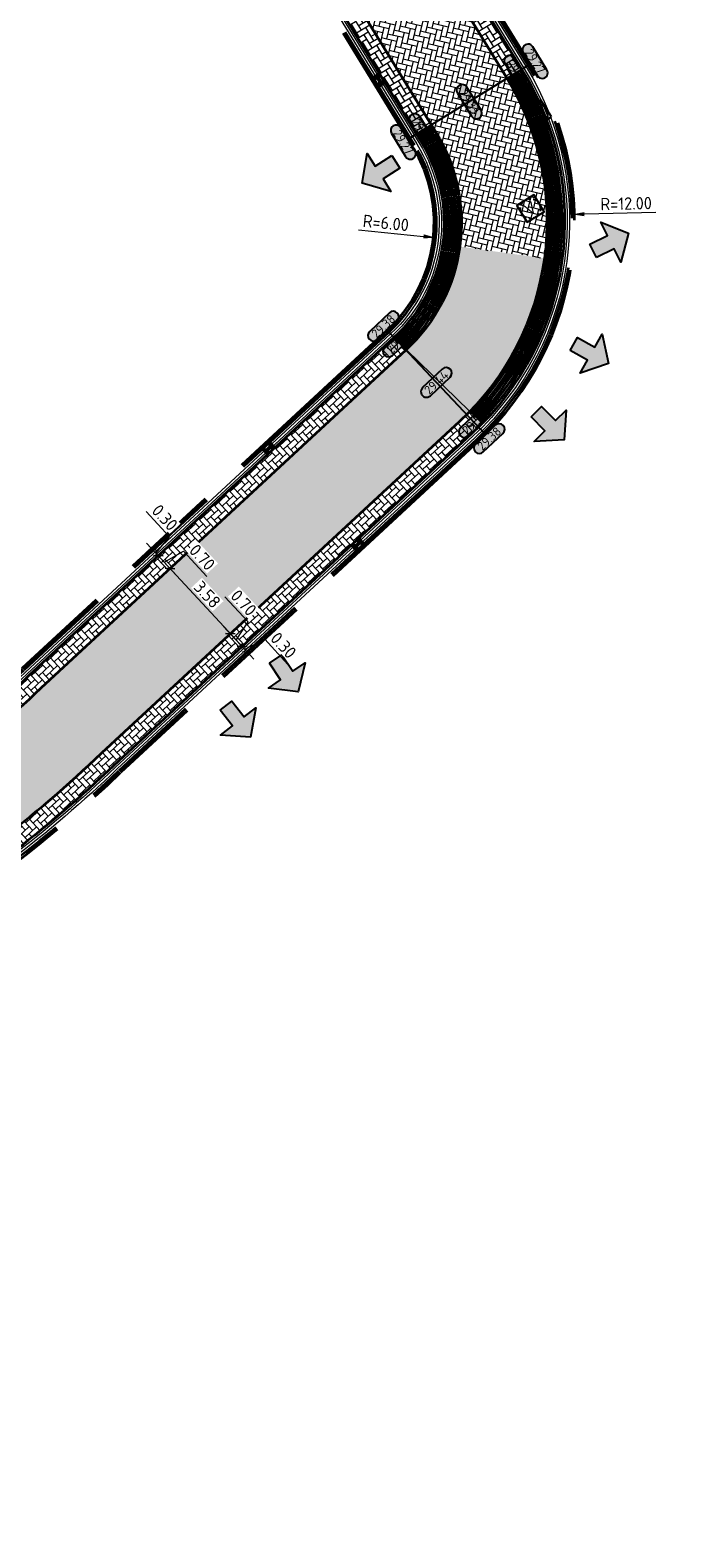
# Model space of a CAD drawing. Header units: metres. Extents: x 199937 to 201628, y 374508 to 375260.
# Tile 119 of 183: x 201365 to 201392, y 374861 to 374922. Entities that reach past the tile are written whole.
import ezdxf
from ezdxf.enums import TextEntityAlignment as Align

# ---------------------------------------------------------------- set-up
doc = ezdxf.new("R2010")
doc.units = ezdxf.units.M
doc.linetypes.add('HIDDENX2', pattern=[0.75, 0.5, -0.25])
doc.linetypes.add('VH-OPSLUITBAND_100X200', pattern=[16, 8, -2, 4, -2])
doc.layers.add('000___INRIT-PIJL', color=252, linetype='Continuous')
for name, color, linetype, lineweight in [('B-WE-RI-VWA_RIOOLPUT_VALPUT-S', 20, 'Continuous', 25), ('N-WE-OG-HOOGTELIJN-G', 7, 'Continuous', 25), ('N-WE-RI-ITR_RIOOLPUT-S', 84, 'Continuous', 25), ('N-WE-RI-KOLK-S', 7, 'Continuous', 25), ('N-WE-VH-GOOT-G', 170, 'Continuous', 35), ('N-WE-VH-KANTOPSLUITING_OPSLUITBAND_100X200-G', 150, 'VH-OPSLUITBAND_100X200', 35), ('N-WE-VH-KANTVERHARDING_STREKLAAG-G', 60, 'Continuous', 18), ('N-WE-VH-VERHARDING_BETONSTRAATSTEEN-G', 252, 'Continuous', 35), ('N-WE-VH-VERHARDING_TEGEL-A', 252, 'Continuous', 18), ('X-XX-AL-HOOGTELABEL-S', 7, 'Continuous', 25), ('X-XX-AL-M-200', 7, 'Continuous', 18)]:
    doc.layers.add(name, color=color, linetype=linetype, lineweight=lineweight)
doc.layers.add('N-WE-VH-VERHARDING_BETONSTRAATSTEEN_HEIDE-A', color=7, linetype='Continuous', lineweight=0, true_color=0x986657)
doc.layers.add('N-WE-VH-VERHARDING_BETONSTRAATSTEEN_ROOD-A', color=7, linetype='Continuous', lineweight=0, true_color=0xa92c0a)
doc.layers.add('X-XX-AL-HULPLIJN-G', color=7, linetype='Continuous', lineweight=18, plot=False)
doc.styles.add('NLCS-ISO', font='NLCS-ISO.ttf')
doc.styles.add('NLCS-ISO-ANNOTATIEF-T18', font='NLCS-ISO.ttf', dxfattribs={"height": 1.8})
doc.styles.add('NLCS-ISO-M200-T25', font='NLCS-ISO.ttf', dxfattribs={"height": 0.5})
doc.dimstyles.new('NLCS-M200-T25-PIJL_L2_H1', dxfattribs={"dimscale": 0.2, "dimtxt": 2.5, "dimasz": 2.5, "dimexe": 2, "dimexo": 2, "dimgap": 0.7, "dimtad": 1, "dimzin": 0, "dimdsep": 46, "dimtxsty": 'NLCS-ISO-M200-T25', "dimcen": 0, "dimdle": 2, "dimclrd": 256, "dimclre": 256, "dimclrt": 256, "dimadec": 1, "dimazin": 0, "dimtfac": 1, "dimtdec": 3, "dimtofl": 0, "dimtmove": 0, "dimatfit": 3, "dimfxl": 2, "dimfxlon": 1, "dimtfillclr": 256, "dimtolj": 1, "dimtzin": 0, "dimlwd": -1, "dimlwe": -1, "dimarcsym": 0})
doc.dimstyles.new('NLCS-M200-T25-SCHRAP_L2_H1', dxfattribs={"dimscale": 0.2, "dimtxt": 2.5, "dimasz": 1.4, "dimexe": 2, "dimexo": 2, "dimgap": 0.7, "dimtad": 1, "dimzin": 0, "dimdsep": 46, "dimtxsty": 'NLCS-ISO-M200-T25', "dimblk": 'OBLIQUE', "dimcen": 0, "dimdle": 2, "dimclrd": 256, "dimclre": 256, "dimclrt": 256, "dimadec": 1, "dimazin": 0, "dimtfac": 1, "dimtdec": 3, "dimtofl": 0, "dimtmove": 0, "dimatfit": 3, "dimldrblk": 'OBLIQUE', "dimfxl": 2, "dimfxlon": 1, "dimtfillclr": 256, "dimtolj": 1, "dimtzin": 0, "dimlwd": -1, "dimlwe": -1, "dimarcsym": 0})
pattern_1 = [(31.52007266, (201370.9369018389, 374934.5747585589), (0.06922856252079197, 0.2888034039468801), [0.63, -0.21]), (301.52007266, (201370.7173269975, 374934.9327905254), (0.06922856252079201, 0.2888034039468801), [0.63, -0.21])]
pattern_2 = [(132.79980872, (0, 0), (-0.2967659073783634, 0.01140158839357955), [0.6299999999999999, -0.21]), (42.79980871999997, (-0.308167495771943, -0.2853643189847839), (-0.2967659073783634, 0.0114015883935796), [0.63, -0.21])]

# ---------------------------------------------------------------- blocks, each defined once
blk = doc.blocks.new('inrit')
h = blk.add_hatch(color=256)
h.dxf.hatch_style = 1
h.paths.add_polyline_path([(0.3000000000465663, 1), (-0.300000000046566, 1), (-0.3000000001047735, 1.799999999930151), (-0.900000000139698, 1.799999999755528), (-2.328301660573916e-10, 2.599999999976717), (0.9000000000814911, 1.799999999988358), (0.2999999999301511, 1.799999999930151)])
at = {"color": 3, "flags": 128}
blk.add_lwpolyline([(0.3000000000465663, 1), (-0.300000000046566, 1), (-0.3000000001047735, 1.799999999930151), (-0.900000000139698, 1.799999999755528), (-2.328301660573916e-10, 2.599999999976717), (0.9000000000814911, 1.799999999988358), (0.2999999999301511, 1.799999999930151), (0.3000000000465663, 1)], dxfattribs=at)
blk = doc.blocks.new('*U283')
h = blk.add_hatch(color=253)
h.dxf.hatch_style = 1
edge = h.paths.add_edge_path()
edge.add_line((2.726055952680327, 1.132202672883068), (-2.726055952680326, 1.132202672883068))
edge.add_arc((-2.726055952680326, 0), 1.132202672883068, 90, 270)
edge.add_line((-2.726055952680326, -1.132202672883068), (2.726055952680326, -1.132202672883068))
edge.add_arc((2.726055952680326, 3.697785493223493e-32), 1.132202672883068, 270, 450)
blk.add_lwpolyline([(2.726055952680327, 1.132202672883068), (-2.726055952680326, 1.132202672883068, 0.9999999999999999), (-2.726055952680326, -1.132202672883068), (2.726055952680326, -1.132202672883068, 0.9999999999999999)], format="xyb", close=True)
at = {"style": 'NLCS-ISO-ANNOTATIEF-T18'}
blk.add_attdef('HGT', text='', height=1.8, dxfattribs=at).set_placement((-0.002853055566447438, -0.0004570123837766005), align=Align.MIDDLE_CENTER)
blk = doc.blocks.new('SRI-PUT_INSPECTIE-SO')
at = {"lineweight": -3, "flags": 128}
blk.add_lwpolyline([(-1.999999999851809, -2.000000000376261), (2.000000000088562, -2.000000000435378), (2.000000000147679, 1.999999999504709), (-2.00000000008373, 1.999999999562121)], close=True, dxfattribs=at)
at = {"lineweight": -3, "ltscale": 1.5}
blk.add_circle((0, -7.105427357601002e-14), 1.999999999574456, dxfattribs=at)
at = {"ltscale": 0.1, "style": 'NLCS-ISO'}
blk.add_text('I', height=2.5, dxfattribs=at).set_placement((-0.002795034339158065, -0.007140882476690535), align=Align.MIDDLE_CENTER)
blk = doc.blocks.new('SRI-PUT_VALPUT-SO')
at = {"lineweight": -3, "flags": 128}
blk.add_lwpolyline([(-1.999999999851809, -2.00000000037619), (2.000000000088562, -2.000000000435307), (2.000000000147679, 1.99999999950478), (-2.00000000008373, 1.999999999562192)], close=True, dxfattribs=at)
at = {"linetype": 'HIDDENX2', "lineweight": -3, "ltscale": 0.25}
blk.add_circle((0, 0), 1.999999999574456, dxfattribs=at)
at = {"ltscale": 0.1, "style": 'NLCS-ISO'}
blk.add_text('V', height=2.5, dxfattribs=at).set_placement((-0.002795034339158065, -0.007140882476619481), align=Align.MIDDLE_CENTER)
blk = doc.blocks.new('*D523')
at = {"layer": 'Defpoints', "color": 0, "transparency": 16777216}
for p in [(201375.4207042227, 374913.8740965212), (201381.3913812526, 374913.2816306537)]:
    blk.add_point(p, dxfattribs=at)
at = {"layer": 'X-XX-AL-M-200', "transparency": 16777216}
blk.add_line((201378.2766780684, 374913.590700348), (201380.8938248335, 374913.3310028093), dxfattribs=at)
blk.add_solid([(201380.9020535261, 374913.4139288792), (201380.8855961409, 374913.2480767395), (201381.3913812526, 374913.2816306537)], dxfattribs=at)
at = {"layer": 'X-XX-AL-M-200', "transparency": 16777216, "insert": (201379.3749835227, 374913.8736316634), "char_height": 0.5, "attachment_point": 5, "rotation": 354.3331330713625, "style": 'NLCS-ISO-M200-T25', "bg_fill": 3, "box_fill_scale": 1.1, "bg_fill_color": 256, "bg_fill_true_color": 13158600, "bg_fill_transparency": 0}
blk.add_mtext('\\A1;R=6.00', dxfattribs=at)
blk = doc.blocks.new('*D524')
at = {"layer": 'Defpoints', "color": 0, "transparency": 16777216}
for p in [(201374.8837304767, 374913.9480352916), (201386.8807120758, 374914.2171681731)]:
    blk.add_point(p, dxfattribs=at)
at = {"layer": 'X-XX-AL-M-200', "transparency": 16777216}
blk.add_line((201390.2598618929, 374914.2929739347), (201387.3805863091, 374914.2283820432), dxfattribs=at)
blk.add_solid([(201387.3787173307, 374914.3116944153), (201387.3824552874, 374914.145069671), (201386.8807120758, 374914.2171681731)], dxfattribs=at)
at = {"layer": 'X-XX-AL-M-200', "transparency": 16777216, "insert": (201389.061414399, 374914.6561868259), "char_height": 0.5, "attachment_point": 5, "rotation": 1.2851226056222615, "style": 'NLCS-ISO-M200-T25', "bg_fill": 3, "box_fill_scale": 1.1, "bg_fill_color": 256, "bg_fill_true_color": 13158600, "bg_fill_transparency": 0}
blk.add_mtext('\\A1;R=12.00', dxfattribs=at)
blk = doc.blocks.new('N-SRI-KOLK_STRAAT_450X300-SO')
h = blk.add_hatch(color=256)
h.dxf.hatch_style = 1
h.paths.add_polyline_path([(-7.127631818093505e-14, 0.7499999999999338), (-1.125000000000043, 1.49999999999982), (-1.125000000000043, 4.75175454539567e-14)])
h.paths.add_polyline_path([(1.1249999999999, 4.75175454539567e-14), (1.1249999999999, 1.49999999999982), (-7.122080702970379e-14, 0.7499999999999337)])
for p, q in [((-1.125000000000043, 4.75175454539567e-14), (1.1249999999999, 1.49999999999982)), ((1.1249999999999, 4.75175454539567e-14), (-1.125000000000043, 1.49999999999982))]:
    blk.add_line(p, q)
at = {"flags": 128}
blk.add_lwpolyline([(-1.125000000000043, 4.75175454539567e-14), (1.1249999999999, 4.75175454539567e-14), (1.1249999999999, 1.49999999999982), (-1.125000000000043, 1.49999999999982)], close=True, dxfattribs=at)
blk = doc.blocks.new('_Oblique')
at = {"color": 0, "linetype": 'ByBlock', "lineweight": -2}
blk.add_line((-0.5, -0.5), (0.5, 0.5), dxfattribs=at)
blk = doc.blocks.new('*D752')
at = {"layer": 'Defpoints', "color": 0, "transparency": 16777216}
for p in [(201370.6734254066, 374899.9378311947), (201373.1064333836, 374897.3104039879), (201373.1064333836, 374897.3104039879)]:
    blk.add_point(p, dxfattribs=at)
at = {"layer": 'X-XX-AL-M-200', "transparency": 16777216}
for p, q in [((201370.4016498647, 374900.2313240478), (201373.3782089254, 374897.0169111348)), ((201370.6734254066, 374899.9378311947), (201370.9669182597, 374900.2096067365)), ((201373.1064333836, 374897.3104039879), (201373.3999262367, 374897.5821795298))]:
    blk.add_line(p, q, dxfattribs=at)
at = {"layer": 'X-XX-AL-M-200', "transparency": 16777216, "xscale": 0.28, "yscale": 0.28, "zscale": 0.28}
for p, rotation in [((201370.6734254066, 374899.9378311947), 132.7998087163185), ((201373.1064333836, 374897.3104039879), 312.7998087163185)]:
    blk.add_blockref('_Oblique', p, dxfattribs=dict(at, rotation=rotation))
at = {"layer": 'X-XX-AL-M-200', "transparency": 16777216, "insert": (201372.176084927, 374898.8890987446), "char_height": 0.5, "attachment_point": 5, "rotation": 312.7998087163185, "style": 'NLCS-ISO-M200-T25', "bg_fill": 3, "box_fill_scale": 1.1, "bg_fill_color": 256, "bg_fill_true_color": 13158600, "bg_fill_transparency": 0}
blk.add_mtext('\\A1;3.58', dxfattribs=at)
blk = doc.blocks.new('*D753')
at = {"layer": 'Defpoints', "color": 0, "transparency": 16777216}
for p in [(201370.1542340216, 374900.4110845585), (201370.1978182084, 374900.4514436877), (201370.6734254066, 374899.9378311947)]:
    blk.add_point(p, dxfattribs=at)
at = {"layer": 'X-XX-AL-M-200', "transparency": 16777216}
for p, q in [((201370.9452009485, 374899.6443383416), (201369.9260426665, 374900.7449365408)), ((201370.1978182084, 374900.4514436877), (201370.4913110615, 374900.7232192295)), ((201370.4356218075, 374900.1946374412), (201371.2157844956, 374900.6308631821)), ((201371.2157844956, 374900.6308631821), (201372.153410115, 374899.6183128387)), ((201370.6734254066, 374899.9378311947), (201370.9669182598, 374900.2096067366))]:
    blk.add_line(p, q, dxfattribs=at)
at = {"layer": 'X-XX-AL-M-200', "transparency": 16777216, "xscale": 0.28, "yscale": 0.28, "zscale": 0.28}
for p, rotation in [((201370.1978182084, 374900.4514436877), 132.7998087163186), ((201370.6734254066, 374899.9378311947), 312.7998087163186)]:
    blk.add_blockref('_Oblique', p, dxfattribs=dict(at, rotation=rotation))
at = {"layer": 'X-XX-AL-M-200', "transparency": 16777216, "insert": (201371.9707528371, 374900.3895691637), "char_height": 0.5, "attachment_point": 5, "rotation": 312.7998087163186, "style": 'NLCS-ISO-M200-T25', "bg_fill": 3, "box_fill_scale": 1.1, "bg_fill_color": 256, "bg_fill_true_color": 13158600, "bg_fill_transparency": 0}
blk.add_mtext('\\A1;0.70', dxfattribs=at)
blk = doc.blocks.new('*D754')
at = {"layer": 'Defpoints', "color": 0, "transparency": 16777216}
for p in [(201369.9504023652, 374900.6312041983), (201369.9939865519, 374900.6715633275), (201370.1542340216, 374900.4110845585)]:
    blk.add_point(p, dxfattribs=at)
at = {"layer": 'X-XX-AL-M-200', "transparency": 16777216}
for p, q in [((201370.6446620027, 374901.2195755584), (201369.7070363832, 374902.2321259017)), ((201370.0959023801, 374900.5615035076), (201370.6446620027, 374901.2195755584)), ((201370.4695937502, 374900.1579508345), (201369.7222110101, 374900.9650561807)), ((201369.9939865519, 374900.6715633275), (201370.2874794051, 374900.9433388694)), ((201370.1978182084, 374900.4514436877), (201370.4913110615, 374900.7232192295))]:
    blk.add_line(p, q, dxfattribs=at)
at = {"layer": 'X-XX-AL-M-200', "transparency": 16777216, "xscale": 0.28, "yscale": 0.28, "zscale": 0.28}
for p, rotation in [((201369.9939865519, 374900.6715633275), 132.7998087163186), ((201370.1978182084, 374900.4514436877), 312.7998087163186)]:
    blk.add_blockref('_Oblique', p, dxfattribs=dict(at, rotation=rotation))
at = {"layer": 'X-XX-AL-M-200', "transparency": 16777216, "insert": (201370.4620047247, 374901.9908318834), "char_height": 0.5, "attachment_point": 5, "rotation": 312.7998087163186, "style": 'NLCS-ISO-M200-T25', "bg_fill": 3, "box_fill_scale": 1.1, "bg_fill_color": 256, "bg_fill_true_color": 13158600, "bg_fill_transparency": 0}
blk.add_mtext('\\A1;0.30', dxfattribs=at)
blk = doc.blocks.new('*D755')
at = {"layer": 'Defpoints', "color": 0, "transparency": 16777216}
for p in [(201373.1064333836, 374897.3104039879), (201373.4878394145, 374896.7095608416), (201373.5820405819, 374896.7967914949)]:
    blk.add_point(p, dxfattribs=at)
at = {"layer": 'X-XX-AL-M-200', "transparency": 16777216}
for p, q in [((201373.8234268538, 374897.783537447), (201372.8858012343, 374898.7960877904)), ((201372.8346578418, 374897.603896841), (201373.8538161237, 374896.5032986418)), ((201373.1064333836, 374897.3104039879), (201373.3999262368, 374897.5821795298)), ((201373.3442369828, 374897.0535977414), (201373.8234268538, 374897.783537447)), ((201373.5820405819, 374896.7967914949), (201373.8755334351, 374897.0685670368))]:
    blk.add_line(p, q, dxfattribs=at)
at = {"layer": 'X-XX-AL-M-200', "transparency": 16777216, "xscale": 0.28, "yscale": 0.28, "zscale": 0.28}
for p, rotation in [((201373.1064333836, 374897.3104039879), 132.7998087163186), ((201373.5820405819, 374896.7967914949), 312.7998087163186)]:
    blk.add_blockref('_Oblique', p, dxfattribs=dict(at, rotation=rotation))
at = {"layer": 'X-XX-AL-M-200', "transparency": 16777216, "insert": (201373.6407695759, 374898.5547937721), "char_height": 0.5, "attachment_point": 5, "rotation": 312.7998087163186, "style": 'NLCS-ISO-M200-T25', "bg_fill": 3, "box_fill_scale": 1.1, "bg_fill_color": 256, "bg_fill_true_color": 13158600, "bg_fill_transparency": 0}
blk.add_mtext('\\A1;0.70', dxfattribs=at)
blk = doc.blocks.new('*D756')
at = {"layer": 'Defpoints', "color": 0, "transparency": 16777216}
for p in [(201373.4878394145, 374896.7095608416), (201373.7539351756, 374896.5470980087), (201373.7858722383, 374896.576671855)]:
    blk.add_point(p, dxfattribs=at)
at = {"layer": 'X-XX-AL-M-200', "transparency": 16777216}
for p, q in [((201373.31026504, 374897.090284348), (201374.0576477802, 374896.2831790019)), ((201373.5820405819, 374896.7967914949), (201373.8755334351, 374897.0685670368)), ((201373.6839564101, 374896.6867316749), (201374.4902612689, 374897.0817461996)), ((201373.7858722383, 374896.576671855), (201374.0793650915, 374896.8484473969)), ((201374.4902612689, 374897.0817461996), (201375.4278868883, 374896.0691958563))]:
    blk.add_line(p, q, dxfattribs=at)
at = {"layer": 'X-XX-AL-M-200', "transparency": 16777216, "xscale": 0.28, "yscale": 0.28, "zscale": 0.28}
for p, rotation in [((201373.5820405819, 374896.7967914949), 132.7998087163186), ((201373.7858722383, 374896.576671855), 312.7998087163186)]:
    blk.add_blockref('_Oblique', p, dxfattribs=dict(at, rotation=rotation))
at = {"layer": 'X-XX-AL-M-200', "transparency": 16777216, "insert": (201375.2452296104, 374896.8404521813), "char_height": 0.5, "attachment_point": 5, "rotation": 312.7998087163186, "style": 'NLCS-ISO-M200-T25', "bg_fill": 3, "box_fill_scale": 1.1, "bg_fill_color": 256, "bg_fill_true_color": 13158600, "bg_fill_transparency": 0}
blk.add_mtext('\\A1;0.30', dxfattribs=at)

msp = doc.modelspace()

# ---------------------------------------------------------------- hatches: boundary and pattern name
at = {"layer": 'N-WE-VH-VERHARDING_BETONSTRAATSTEEN_HEIDE-A', "true_color": 0x986657}
h = msp.add_hatch(dxfattribs=at)
h.set_pattern_fill('AVH-HEI_BSS_KEIFRMT_KEPER-SO', color=25, scale=2, angle=31.52007266, pattern_type=2)
h.set_pattern_definition(pattern_1)
h.paths.add_polyline_path([(201384.2607581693, 374919.6988049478), (201384.8574781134, 374920.0647630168), (201374.5861920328, 374936.8128054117), (201373.9894720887, 374936.4468473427)])
h = msp.add_hatch(dxfattribs=at)
h.set_pattern_fill('AVH-HEI_BSS_KEIFRMT_KEPER-SO', color=25, scale=2, angle=31.52007266, pattern_type=2)
h.set_pattern_definition(pattern_1)
h.paths.add_polyline_path([(201380.6114679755, 374917.460758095), (201381.2081879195, 374917.8267161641), (201370.9369018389, 374934.5747585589), (201370.3401818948, 374934.2088004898)])
h = msp.add_hatch(dxfattribs=at)
h.set_pattern_fill('AVH-HEI_BSS_KEIFRMT_KEPER-SO', color=25, scale=2, angle=132.79980872, pattern_type=2)
h.set_pattern_definition(pattern_2)
edge = h.paths.add_edge_path()
edge.add_line((201380.2043194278, 374908.761070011), (201379.7026655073, 374909.2501251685))
edge.add_arc((201375.4027062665, 374913.8799693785), 6.318631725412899, 311.32465291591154, 312.88434029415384, ccw=False)
edge.add_line((201379.5750558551, 374909.1348028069), (201364.9776101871, 374895.61751043))
edge.add_arc((201335.4132148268, 374926.1342224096), 42.48909487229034, 307.183756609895, 314.0919083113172, ccw=False)
edge.add_line((201361.0924881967, 374892.2831057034), (201361.5155494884, 374891.7254148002))
edge.add_arc((201335.413214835, 374926.1342224), 43.18909485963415, 307.1837566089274, 314.0813940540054)
edge.add_line((201365.4589853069, 374895.1092390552), (201380.0506630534, 374908.621190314))
edge.add_arc((201375.4043894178, 374913.8794077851), 7.016887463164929, 311.4645041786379, 313.161255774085)
h = msp.add_hatch(dxfattribs=at)
h.set_pattern_fill('AVH-HEI_BSS_KEIFRMT_KEPER-SO', color=25, scale=2, angle=132.79980872, pattern_type=2)
h.set_pattern_definition(pattern_2)
edge = h.paths.add_edge_path()
edge.add_line((201383.2621759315, 374905.7800098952), (201382.7609992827, 374906.2685997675))
edge.add_arc((201374.8720789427, 374913.9516992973), 11.01204261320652, 313.7256657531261, 315.75725417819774, ccw=False)
edge.add_line((201382.4836710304, 374905.9937631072), (201367.9207943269, 374892.508481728))
edge.add_arc((201335.413214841, 374926.1342223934), 46.77000277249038, 307.1837566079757, 314.031353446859, ccw=False)
edge.add_line((201363.6797545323, 374888.8725008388), (201364.1028158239, 374888.3148099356))
edge.add_arc((201335.4132148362, 374926.1342223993), 47.47000278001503, 307.1837566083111, 314.0222391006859)
edge.add_line((201368.4019011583, 374891.9999619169), (201382.9592782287, 374905.4801506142))
edge.add_arc((201374.8728078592, 374913.9514728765), 11.71128959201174, 313.6685169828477, 315.753846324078)
at = {"layer": 'N-WE-VH-VERHARDING_BETONSTRAATSTEEN_ROOD-A'}
h = msp.add_hatch(dxfattribs=at)
h.set_pattern_fill('AVH-ROO_BSS_KEIFRMT_KEPER-SO', color=36, scale=2, angle=-13.47992734, pattern_type=2)
h.set_pattern_definition([(346.52007266, (0, 0), (0.2531668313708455, 0.1552628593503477), [0.6299999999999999, -0.21]), (256.52007266, (0.09790397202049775, 0.4084296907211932), (0.2531668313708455, 0.1552628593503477), [0.6299999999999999, -0.21])])
edge = h.paths.add_edge_path()
edge.add_line((201373.9894720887, 374936.4468473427), (201370.9369018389, 374934.5747585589))
edge.add_line((201370.9369018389, 374934.5747585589), (201381.2980457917, 374917.6801966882))
edge.add_arc((201375.403561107, 374913.8733922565), 7.016887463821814, -7.815267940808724, 32.85537719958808, ccw=False)
edge.add_line((201382.3552731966, 374912.9192388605), (201385.7809102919, 374912.4475446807))
edge.add_arc((201374.87152229, 374913.9476566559), 11.01204261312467, 352.1705568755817, 390.5942156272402)
edge.add_line((201384.3506160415, 374919.5522854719), (201373.9894720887, 374936.4468473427))
h = msp.add_hatch(dxfattribs=at)
h.set_pattern_fill('AVH-ROO_BSS_KEIFRMT_KEPER-SO', color=36, scale=2, angle=87.79980871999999, pattern_type=2)
h.set_pattern_definition([(87.79980871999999, (201365.4589853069, 374895.1092390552), (-0.2017830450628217, 0.2179073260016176), [0.63, -0.21]), (357.79980872, (201365.0392949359, 374895.1253633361), (-0.2017830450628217, 0.2179073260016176), [0.63, -0.21])])
edge = h.paths.add_edge_path()
edge.add_arc((201374.8720789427, 374913.9516992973), 11.01204261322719, 313.7256657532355, 352.1493245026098)
edge.add_line((201385.7809102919, 374912.4475446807), (201382.3552731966, 374912.9192388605))
edge.add_arc((201375.4043894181, 374913.8794077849), 7.016887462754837, 311.4645041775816, 352.1351493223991, ccw=False)
edge.add_line((201380.0506630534, 374908.621190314), (201365.4589853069, 374895.1092390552))
edge.add_arc((201335.4132148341, 374926.134222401), 43.18909486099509, 307.1837566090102, 314.0813940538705, ccw=False)
edge.add_line((201361.5155494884, 374891.7254148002), (201363.6797545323, 374888.8725008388))
edge.add_arc((201335.4132148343, 374926.1342224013), 46.77000278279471, 307.1837566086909, 314.0313534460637)
edge.add_line((201367.9207943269, 374892.508481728), (201382.4836710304, 374905.9937631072))
at = {"layer": 'N-WE-VH-VERHARDING_TEGEL-A'}
h = msp.add_hatch(dxfattribs=at)
h.set_pattern_fill('AVH-TEGEL_300X300_HALFST-SO', color=256, scale=5, angle=121.4598127, pattern_type=2)
h.set_pattern_definition([(121.4598127, (0, 0), (-0.2845210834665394, 0.1776168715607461), [0.3, -0.3]), (211.4598127, (0, 0), (0.156570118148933, -0.2559019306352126), [])])
edge = h.paths.add_edge_path()
edge.add_line((201362.9538481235, 374829.8618006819), (201368.7424105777, 374823.5623773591))
edge.add_line((201368.7424105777, 374823.5623773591), (201370.3904155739, 374824.6509059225))
edge.add_line((201370.3904155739, 374824.6509059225), (201364.3896977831, 374831.1812080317))
edge.add_arc((201357.0263661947, 374824.4150164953), 9.999999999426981, 42.58001335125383, 70.23827056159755)
edge.add_line((201360.407460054, 374833.8260846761), (201351.6224896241, 374836.9822417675))
edge.add_arc((201354.3273647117, 374844.5110963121), 7.999999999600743, 208.4206222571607, 250.2382705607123, ccw=False)
edge.add_line((201347.2915461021, 374840.7035700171), (201342.1708510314, 374850.1659555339))
edge.add_arc((201333.3760777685, 374845.406547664), 10.00000000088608, 28.42062226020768, 52.55025103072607)
edge.add_line((201339.4567316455, 374853.345417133), (201336.4231363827, 374855.66895235))
edge.add_arc((201341.2876594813, 374862.0200479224), 7.999999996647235, 216.2730683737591, 232.55025103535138, ccw=False)
edge.add_line((201334.8380077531, 374857.2869736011), (201328.564725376, 374865.83543149))
edge.add_line((201328.564725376, 374865.83543149), (201326.8954761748, 374864.8141240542))
edge.add_line((201326.8954761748, 374864.8141240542), (201333.2659051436, 374856.1332867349))
edge.add_arc((201341.2876594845, 374862.0200479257), 9.95000000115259, 216.2730683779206, 232.5502510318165)
edge.add_line((201335.2374088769, 374854.1208728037), (201338.2710041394, 374851.7973375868))
edge.add_arc((201333.3760777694, 374845.4065476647), 8.049999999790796, 28.4206222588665, 52.5502510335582, ccw=False)
edge.add_line((201340.4558702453, 374849.2378709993), (201345.5765653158, 374839.7754854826))
edge.add_arc((201354.3273647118, 374844.5110963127), 9.950000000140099, 208.4206222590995, 250.2382705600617)
edge.add_line((201350.9631763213, 374835.1470834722), (201359.7481467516, 374831.9909263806))
edge.add_arc((201357.0263661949, 374824.4150164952), 8.049999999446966, 42.58001335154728, 70.23827056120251, ccw=False)

# ---------------------------------------------------------------- linework, layer by layer
at = {"layer": 'N-WE-OG-HOOGTELIJN-G'}
for points in [[(201385.1984609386, 374920.2738819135), (201380.2704851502, 374917.2516391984)], [(201379.4293934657, 374909.5450769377), (201383.3883816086, 374905.3410085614)]]:
    msp.add_lwpolyline(points, dxfattribs=at)
at = {"layer": 'N-WE-VH-GOOT-G'}
for points in [[(201423.4938883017, 374976.3360935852), (201375.6344225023, 374947.1921910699, 0.4151383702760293), (201373.5405975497, 374938.5177195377), (201384.8574781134, 374920.0647630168, -0.3576593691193), (201382.8331650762, 374905.3633693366), (201368.4019011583, 374891.9999619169, -0.05974647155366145), (201359.3957643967, 374885.1679133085), (201315.1316788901, 374858.0854970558)], [(201288.0313319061, 374911.477403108), (201352.599227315, 374951.0848617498, -0.4142434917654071), (201361.2638781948, 374949.008341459), (201380.7911837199, 374917.1677191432, -0.3576593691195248), (201379.7011690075, 374909.2515840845), (201364.9776101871, 374895.61751043, -0.06032962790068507), (201356.8386840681, 374889.4426368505), (201312.5321245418, 374862.3342706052, -0.4140189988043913), (201306.6215168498, 374863.7555903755), (201282.0133780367, 374903.915765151)]]:
    msp.add_lwpolyline(points, format="xyb", dxfattribs=at)
at = {"layer": 'N-WE-VH-KANTOPSLUITING_OPSLUITBAND_100X200-G'}
for points in [[(201423.6510754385, 374976.0805666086), (201375.7904536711, 374946.9359601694, 0.415138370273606), (201373.7963346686, 374938.6745587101), (201385.1132152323, 374920.2216021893, -0.3576593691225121), (201383.0369967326, 374905.1432496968), (201368.6080773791, 374891.782013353, -0.05971429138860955), (201359.5498501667, 374884.9104913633), (201342.544321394, 374874.5058897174)], [(201423.7034711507, 374975.9953909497), (201375.8424640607, 374946.8505498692, 0.4151383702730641), (201373.8815803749, 374938.7268384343), (201385.1984609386, 374920.2738819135, -0.3576593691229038), (201383.1049406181, 374905.0698764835), (201368.6768011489, 374891.7093623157, -0.05970363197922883), (201359.6012138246, 374884.8246851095), (201342.5965114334, 374874.4205890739)], [(201306.8773147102, 374863.9123304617), (201281.746708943, 374904.925164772, -0.4140701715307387), (201282.4062593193, 374907.6749059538), (201352.756092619, 374950.8291406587, -0.4142434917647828), (201361.0081410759, 374948.8515022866), (201380.535446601, 374917.0108799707, -0.3576593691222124), (201379.4973373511, 374909.4717037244), (201364.771292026, 374895.8353275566, -0.0603680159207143), (201356.6847486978, 374889.7001508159), (201312.3755544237, 374862.5901725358, -0.4140189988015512), (201306.8773147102, 374863.9123304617)]]:
    msp.add_lwpolyline(points, format="xyb", dxfattribs=at)
msp.add_lwpolyline([(201306.9625806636, 374863.9645771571), (201281.8319748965, 374904.9774114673, -0.4140701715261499), (201282.4585477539, 374907.5896655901), (201352.8083810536, 374950.7439002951, -0.4142434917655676), (201360.9228953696, 374948.7992225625), (201380.4502008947, 374916.9586002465, -0.3576593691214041), (201379.4293934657, 374909.5450769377), (201364.7025173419, 374895.9079314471, -0.06038090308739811), (201356.6334389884, 374889.7859900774), (201312.3233643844, 374862.6754731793, -0.4140189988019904)], format="xyb", close=True, dxfattribs=at)
at = {"layer": 'N-WE-VH-KANTVERHARDING_STREKLAAG-G'}
for points in [[(201423.546284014, 374976.2509179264), (201375.6864328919, 374947.1067807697, 0.4151383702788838), (201373.625843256, 374938.5699992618), (201384.9427238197, 374920.117042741, -0.3576593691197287), (201382.9011089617, 374905.2899961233), (201368.4706273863, 374891.927313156, -0.05973571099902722), (201359.44712545, 374885.0821054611), (201315.2347997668, 374858.0313949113)], [(201423.5986797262, 374976.1657422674), (201375.7384432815, 374947.0213704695, 0.4151383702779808), (201373.7110889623, 374938.622278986), (201385.027969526, 374920.1693224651, -0.357659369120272), (201382.9690528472, 374905.2166229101), (201368.5393527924, 374891.8546636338, -0.05972498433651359), (201359.4984873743, 374884.9962981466), (201315.2869898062, 374857.9460942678)], [(201288.0836203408, 374911.3921627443), (201352.6515157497, 374950.9996213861, -0.4142434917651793), (201361.1786324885, 374948.9560617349), (201380.7059380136, 374917.115439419, -0.357659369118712), (201379.6332251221, 374909.3249572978), (201364.9088384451, 374895.6901170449, -0.06034237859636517), (201356.7873712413, 374889.5284742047), (201312.4799345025, 374862.4195712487, -0.414018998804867), (201306.7067828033, 374863.8078370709), (201282.0986439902, 374903.9680118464)], [(201288.1359087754, 374911.3069223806), (201352.7038041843, 374950.9143810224, -0.4142434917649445), (201361.0933867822, 374948.9037820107), (201380.6206923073, 374917.0631596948, -0.3576593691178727), (201379.5652812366, 374909.3983305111), (201364.8400657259, 374895.7627227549, -0.0603551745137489), (201356.73605945, 374889.6143121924), (201312.4277444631, 374862.5048718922, -0.4140189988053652), (201306.7920487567, 374863.8600837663), (201282.1839099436, 374904.0202585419)]]:
    msp.add_lwpolyline(points, format="xyb", dxfattribs=at)
at = {"layer": 'N-WE-VH-VERHARDING_BETONSTRAATSTEEN-G'}
for points in [[(201329.2728999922, 374867.5582750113), (201359.0362616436, 374885.7685833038, 0.05982275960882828), (201367.9207943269, 374892.508481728), (201382.357557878, 374905.8769818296, 0.3576593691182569), (201384.2607581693, 374919.6988049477), (201373.9894720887, 374936.4468473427)], [(201370.9369018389, 374934.5747585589), (201381.387903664, 374917.5336772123, -0.3576593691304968), (201380.1767762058, 374908.7379715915), (201365.4589853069, 374895.1092390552, -0.06024161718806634), (201357.1979025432, 374888.8417929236), (201327.4040227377, 374870.6128125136)]]:
    msp.add_lwpolyline(points, format="xyb", dxfattribs=at)
at = {"layer": 'N-WE-VH-VERHARDING_BETONSTRAATSTEEN-G', "color": 25, "true_color": 0x986657}
for points in [[(201383.1182031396, 374905.9203668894, 0.3433102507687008), (201384.6869867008, 374919.9602035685)], [(201383.1898072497, 374905.8505610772, 0.3433102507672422), (201384.7722324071, 374920.0124832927)], [(201382.8317866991, 374906.1995901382, 0.343310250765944), (201384.3460038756, 374919.7510846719)], [(201382.9033908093, 374906.129784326, 0.3433102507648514), (201384.4312495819, 374919.803364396)], [(201382.9749949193, 374906.0599785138, 0.343310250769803), (201384.5164952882, 374919.8556441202)], [(201383.0465990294, 374905.9901727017, 0.3433102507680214), (201384.6017409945, 374919.9079238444)], [(201380.6967136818, 374917.5130378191), (201380.8764294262, 374917.2199988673, -0.3574339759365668), (201379.7728653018, 374909.1816884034, -0.3574339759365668)], [(201380.7819593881, 374917.5653175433), (201380.9616751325, 374917.2722785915, -0.3572155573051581), (201379.8445587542, 374909.1117954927, -0.3572155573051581)], [(201380.8672050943, 374917.6175972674), (201381.0469208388, 374917.3245583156, -0.3570037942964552), (201379.9162494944, 374909.0419052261, -0.3570037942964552)], [(201380.9524508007, 374917.6698769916), (201381.1321665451, 374917.3768380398, -0.3567983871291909), (201379.987937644, 374908.972017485, -0.3567983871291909)], [(201381.0376965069, 374917.7221567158), (201381.2174122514, 374917.4291177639, -0.356599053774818), (201380.0596233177, 374908.9021321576, -0.356599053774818)], [(201381.1229422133, 374917.7744364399), (201381.3026579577, 374917.4813974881, -0.3564055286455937), (201380.1313066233, 374908.832249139, -0.3564055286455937)]]:
    msp.add_lwpolyline(points, format="xyb", dxfattribs=at)
at = {"layer": 'X-XX-AL-HULPLIJN-G'}
for points in [[(201380.6114679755, 374917.460758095), (201384.8574781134, 374920.0647630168)], [(201379.7011690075, 374909.2515840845), (201383.2614113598, 374905.7807552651)]]:
    msp.add_lwpolyline(points, dxfattribs=at)

# ---------------------------------------------------------------- block references
at = {"layer": '000___INRIT-PIJL'}
for p, rotation in [((201380.6224591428, 374916.8690000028), 122.2391026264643), ((201386.832462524, 374912.3027508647), 296.4118231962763), ((201386.0802654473, 374909.4847164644), 240.6451116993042), ((201384.7384999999, 374906.9789999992), 224.5620177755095), ((201374.3603034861, 374897.1085974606), 214.4775727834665), ((201372.319203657, 374895.1929027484, 29.33968968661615), 217.7976748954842)]:
    msp.add_blockref('inrit', p, dxfattribs=dict(at, rotation=rotation))
at = {"layer": 'B-WE-RI-VWA_RIOOLPUT_VALPUT-S', "xscale": 0.2, "yscale": 0.2, "zscale": 0.2, "rotation": 31.48422615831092}
msp.add_blockref('SRI-PUT_VALPUT-SO', (201385.2042119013, 374914.4515541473, 29.35543728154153), dxfattribs=at)
at = {"layer": 'N-WE-RI-ITR_RIOOLPUT-S', "xscale": 0.2, "yscale": 0.2, "zscale": 0.2, "rotation": 122.3417789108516}
msp.add_blockref('SRI-PUT_INSPECTIE-SO', (201385.502812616, 374918.2711078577), dxfattribs=at)
at = {"layer": 'N-WE-RI-KOLK-S', "xscale": 0.2, "yscale": 0.2, "zscale": 0.2}
for p, rotation in [((201378.9756584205, 374919.5611305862), 301.2046340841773), ((201374.5507535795, 374904.8911476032), 222.7998087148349), ((201378.3426392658, 374900.7962561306), 42.79980871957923)]:
    msp.add_blockref('N-SRI-KOLK_STRAAT_450X300-SO', p, dxfattribs=dict(at, rotation=rotation))
at = {"layer": 'X-XX-AL-HOOGTELABEL-S', "xscale": 0.2, "yscale": 0.2, "zscale": 0.2}
for p, rotation, values in [((201385.3914917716, 374920.3922644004), 301.520072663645, {'HGT': '29.27'}), ((201384.6561855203, 374919.9413137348), 301.520072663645, {'HGT': '29.27'}), ((201382.7344730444, 374918.762760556), 301.520072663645, {'HGT': '29.33'}), ((201380.8185138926, 374917.5877357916), 301.520072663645, {'HGT': '29.27'}), ((201380.0774543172, 374917.1332567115), 301.520072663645, {'HGT': '29.27'}), ((201379.2741530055, 374909.7099275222), 43.28031985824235, {'HGT': '29.38'}), ((201379.8779469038, 374909.0687559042), 43.28031985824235, {'HGT': '29.38'}), ((201381.4094340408, 374907.4424624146), 43.28031985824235, {'HGT': '29.44'}), ((201382.9402185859, 374905.816915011), 43.28031985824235, {'HGT': '29.38'}), ((201383.5436220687, 374905.1761579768), 43.28031985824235, {'HGT': '29.38'})]:
    msp.add_blockref('*U283', p, dxfattribs=dict(at, rotation=rotation)).add_auto_attribs(values)

# ---------------------------------------------------------------- next in the draw order: dimensions: what is measured, and where the dimension line sits
at = {"layer": 'X-XX-AL-M-200'}
dim = msp.add_radius_dim(center=(201375.4207042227, 374913.8740965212), mpoint=(201381.3913812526, 374913.2816306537), dimstyle='NLCS-M200-T25-PIJL_L2_H1', override={"dimpost": 'R=<>', "dimtfill": 1}, dxfattribs=at)
dim.commit()
dim.dimension.update_dxf_attribs({"geometry": '*D523', "text_midpoint": (201379.3364732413, 374913.4855376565), "dimtype": 164})
dim = msp.add_aligned_dim(p1=(201370.6734254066, 374899.9378311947), p2=(201373.1064333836, 374897.3104039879), distance=0, dimstyle='NLCS-M200-T25-SCHRAP_L2_H1', override={"dimtfill": 1}, dxfattribs=at)
dim.commit()
dim.dimension.update_dxf_attribs({"geometry": '*D752', "text_midpoint": (201372.176084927, 374898.8890987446)})

# ---------------------------------------------------------------- next in the draw order: dimensions: what is measured, and where the dimension line sits
dim = msp.add_radius_dim(center=(201374.8837304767, 374913.9480352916), mpoint=(201386.8807120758, 374914.2171681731), dimstyle='NLCS-M200-T25-PIJL_L2_H1', override={"dimpost": 'R=<>', "dimtfill": 1}, dxfattribs=at)
dim.commit()
dim.dimension.update_dxf_attribs({"geometry": '*D524', "text_midpoint": (201389.061414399, 374914.6561868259)})
for base, p1, p2, picture, middle in [((201370.1978182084, 374900.4514436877), (201370.6734254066, 374899.9378311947), (201370.1542340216, 374900.4110845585), '*D753', (201371.3109059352, 374900.5281406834)), ((201373.5820405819, 374896.7967914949), (201373.1064333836, 374897.3104039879), (201373.4878394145, 374896.7095608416), '*D755', (201373.7283054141, 374897.8862599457))]:
    dim = msp.add_linear_dim(base=base, p1=p1, p2=p2, angle=132.7998087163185, dimstyle='NLCS-M200-T25-SCHRAP_L2_H1', override={"dimtmove": 1, "dimtfill": 1}, dxfattribs=at)
    dim.commit()
    dim.dimension.update_dxf_attribs({"geometry": picture, "text_midpoint": middle, "dimtype": 160})

# ---------------------------------------------------------------- next in the draw order: dimensions: what is measured, and where the dimension line sits
dim = msp.add_linear_dim(base=(201369.9939865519, 374900.6715633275), p1=(201370.1542340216, 374900.4110845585), p2=(201369.9504023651, 374900.6312041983), angle=132.7998087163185, dimstyle='NLCS-M200-T25-SCHRAP_L2_H1', override={"dimtmove": 1, "dimtfill": 1}, dxfattribs=at)
dim.commit()
dim.dimension.update_dxf_attribs({"geometry": '*D754', "text_midpoint": (201370.549540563, 374901.322298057), "dimtype": 160})
dim = msp.add_linear_dim(base=(201373.7858722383, 374896.576671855), p1=(201373.4878394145, 374896.7095608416), p2=(201373.7539351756, 374896.5470980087), angle=132.7998087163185, dimstyle='NLCS-M200-T25-SCHRAP_L2_H1', override={"dimtmove": 1, "dimtfill": 1}, dxfattribs=at)
dim.commit()
dim.dimension.update_dxf_attribs({"geometry": '*D756', "text_midpoint": (201374.8715382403, 374897.2440048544)})

doc.saveas('drawing.dxf')
